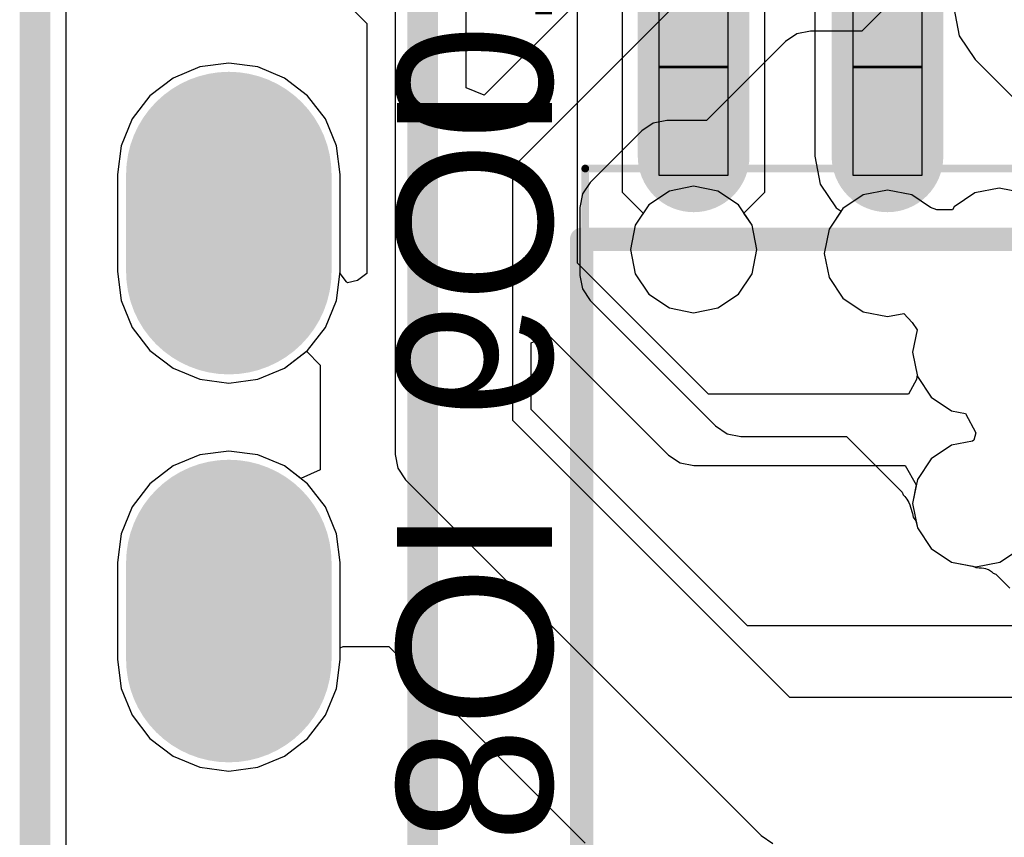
# Model space of a CAD drawing. Header units: millimetres. Extents: x 0 to 11.7, y 0 to 8.3.
# Tile 3 of 46: x 4.901 to 5.155, y 2.923 to 3.134. Entities that reach past the tile are written whole.
import ezdxf

# ---------------------------------------------------------------- set-up
doc = ezdxf.new("R2010")
doc.units = ezdxf.units.MM
doc.header["$MEASUREMENT"] = 0
for name, color, linetype in [('BottomLayer', 5, 'Continuous'), ('BottomOverlay', 54, 'Continuous'), ('BottomPaste', 16, 'Continuous'), ('BottomSolder', 6, 'Continuous'), ('ConnectLayer', 7, 'Continuous'), ('KeepOutLayer', 6, 'Continuous'), ('Mechanical15', 56, 'Continuous'), ('Mechanical6', 56, 'Continuous'), ('MidLayer1', 16, 'Continuous'), ('MidLayer2', 76, 'Continuous'), ('MultiLayer', 9, 'Continuous'), ('PadHoleLayer', 156, 'Continuous'), ('TopLayer', 1, 'Continuous'), ('TopOverlay', 2, 'Continuous'), ('TopSolder', 216, 'Continuous')]:
    doc.layers.add(name, color=color, linetype=linetype)

# ---------------------------------------------------------------- blocks, each defined once
blk = doc.blocks.new('SOIC_8_L5_3_W5_3_P1_27_LS8_0_BL_B_1')
at = {"layer": 'BottomLayer', "const_width": 0.0248}
for points in [[(-0.15837, 0.06426), (-0.09459, 0.06426)], [(0.11959, 0.06426), (0.18337, 0.06426)], [(-0.15837, 0.01426), (-0.09459, 0.01426)], [(0.11959, 0.01426), (0.18337, 0.01426)], [(-0.15837, -0.03574), (-0.09459, -0.03574)], [(0.11959, -0.03574), (0.18337, -0.03574)], [(-0.15837, -0.08574), (-0.09459, -0.08574)], [(0.11959, -0.08574), (0.18337, -0.08574)]]:
    blk.add_lwpolyline(points, dxfattribs=at)
at = {"layer": 'BottomLayer', "const_width": 0.0124}
for points in [[(-0.16457, 0.06426, 1), (-0.15217, 0.06426, 1)], [(-0.10079, 0.06426, 1), (-0.08839, 0.06426, 1)], [(0.11339, 0.06426, 1), (0.12579, 0.06426, 1)], [(0.17717, 0.06426, 1), (0.18957, 0.06426, 1)], [(-0.16457, 0.01426, 1), (-0.15217, 0.01426, 1)], [(-0.10079, 0.01426, 1), (-0.08839, 0.01426, 1)], [(0.11339, 0.01426, 1), (0.12579, 0.01426, 1)], [(0.17717, 0.01426, 1), (0.18957, 0.01426, 1)], [(-0.16457, -0.03574, 1), (-0.15217, -0.03574, 1)], [(-0.10079, -0.03574, 1), (-0.08839, -0.03574, 1)], [(0.11339, -0.03574, 1), (0.12579, -0.03574, 1)], [(0.17717, -0.03574, 1), (0.18957, -0.03574, 1)], [(-0.16457, -0.08574, 1), (-0.15217, -0.08574, 1)], [(-0.10079, -0.08574, 1), (-0.08839, -0.08574, 1)], [(0.11339, -0.08574, 1), (0.12579, -0.08574, 1)], [(0.17717, -0.08574, 1), (0.18957, -0.08574, 1)]]:
    blk.add_lwpolyline(points, format="xyb", close=True, dxfattribs=at)
at = {"layer": 'BottomOverlay', "const_width": 0.006}
for points in [[(-0.07318, 0.09314), (0.09819, 0.09314)], [(-0.07318, 0.09314), (-0.07318, -0.11463)], [(0.09819, 0.09314), (0.09819, -0.11463)], [(-0.07318, -0.11463), (0.09819, -0.11463)]]:
    blk.add_lwpolyline(points, dxfattribs=at)
at = {"layer": 'BottomOverlay'}
for points, const_width in [([(-0.07468, 0.09314, 1), (-0.07168, 0.09314, 1)], 0.003), ([(-0.07468, 0.09314, 1), (-0.07168, 0.09314, 1)], 0.003), ([(0.09669, 0.09314, 1), (0.09969, 0.09314, 1)], 0.003), ([(0.09669, 0.09314, 1), (0.09969, 0.09314, 1)], 0.003), ([(-0.03765, -0.08574, 1), (-0.04947, -0.08574, 1)], 0.01181), ([(-0.05242, -0.08574, 1), (-0.04651, -0.08574, 1)], 0.00591), ([(-0.0406, -0.08574, 1), (-0.03469, -0.08574, 1)], 0.00591), ([(-0.0832, -0.1137, 1), (-0.09502, -0.1137, 1)], 0.01181), ([(-0.09798, -0.1137, 1), (-0.09207, -0.1137, 1)], 0.00591), ([(-0.08616, -0.1137, 1), (-0.08025, -0.1137, 1)], 0.00591), ([(-0.07468, -0.11463, 1), (-0.07168, -0.11463, 1)], 0.003), ([(-0.07468, -0.11463, 1), (-0.07168, -0.11463, 1)], 0.003), ([(0.09669, -0.11463, 1), (0.09969, -0.11463, 1)], 0.003), ([(0.09669, -0.11463, 1), (0.09969, -0.11463, 1)], 0.003)]:
    blk.add_lwpolyline(points, format="xyb", close=True, dxfattribs=dict(at, const_width=const_width))
at = {"layer": 'BottomPaste', "const_width": 0.0248}
for points in [[(-0.15837, 0.06426), (-0.09459, 0.06426)], [(0.11959, 0.06426), (0.18337, 0.06426)], [(-0.15837, 0.01426), (-0.09459, 0.01426)], [(0.11959, 0.01426), (0.18337, 0.01426)], [(-0.15837, -0.03574), (-0.09459, -0.03574)], [(0.11959, -0.03574), (0.18337, -0.03574)], [(-0.15837, -0.08574), (-0.09459, -0.08574)], [(0.11959, -0.08574), (0.18337, -0.08574)]]:
    blk.add_lwpolyline(points, dxfattribs=at)
at = {"layer": 'BottomPaste', "const_width": 0.0124}
for points in [[(-0.16457, 0.06426, 1), (-0.15217, 0.06426, 1)], [(-0.10079, 0.06426, 1), (-0.08839, 0.06426, 1)], [(0.11339, 0.06426, 1), (0.12579, 0.06426, 1)], [(0.17717, 0.06426, 1), (0.18957, 0.06426, 1)], [(-0.16457, 0.01426, 1), (-0.15217, 0.01426, 1)], [(-0.10079, 0.01426, 1), (-0.08839, 0.01426, 1)], [(0.11339, 0.01426, 1), (0.12579, 0.01426, 1)], [(0.17717, 0.01426, 1), (0.18957, 0.01426, 1)], [(-0.16457, -0.03574, 1), (-0.15217, -0.03574, 1)], [(-0.10079, -0.03574, 1), (-0.08839, -0.03574, 1)], [(0.11339, -0.03574, 1), (0.12579, -0.03574, 1)], [(0.17717, -0.03574, 1), (0.18957, -0.03574, 1)], [(-0.16457, -0.08574, 1), (-0.15217, -0.08574, 1)], [(-0.10079, -0.08574, 1), (-0.08839, -0.08574, 1)], [(0.11339, -0.08574, 1), (0.12579, -0.08574, 1)], [(0.17717, -0.08574, 1), (0.18957, -0.08574, 1)]]:
    blk.add_lwpolyline(points, format="xyb", close=True, dxfattribs=at)
at = {"layer": 'BottomSolder', "const_width": 0.0288}
for points in [[(-0.15837, 0.06426), (-0.09459, 0.06426)], [(0.11959, 0.06426), (0.18337, 0.06426)], [(-0.15837, 0.01426), (-0.09459, 0.01426)], [(0.11959, 0.01426), (0.18337, 0.01426)], [(-0.15837, -0.03574), (-0.09459, -0.03574)], [(0.11959, -0.03574), (0.18337, -0.03574)], [(-0.15837, -0.08574), (-0.09459, -0.08574)], [(0.11959, -0.08574), (0.18337, -0.08574)]]:
    blk.add_lwpolyline(points, dxfattribs=at)
at = {"layer": 'BottomSolder', "const_width": 0.0144}
for points in [[(-0.16557, 0.06426, 1), (-0.15117, 0.06426, 1)], [(-0.10179, 0.06426, 1), (-0.08739, 0.06426, 1)], [(0.11239, 0.06426, 1), (0.12679, 0.06426, 1)], [(0.17617, 0.06426, 1), (0.19057, 0.06426, 1)], [(-0.16557, 0.01426, 1), (-0.15117, 0.01426, 1)], [(-0.10179, 0.01426, 1), (-0.08739, 0.01426, 1)], [(0.11239, 0.01426, 1), (0.12679, 0.01426, 1)], [(0.17617, 0.01426, 1), (0.19057, 0.01426, 1)], [(-0.16557, -0.03574, 1), (-0.15117, -0.03574, 1)], [(-0.10179, -0.03574, 1), (-0.08739, -0.03574, 1)], [(0.11239, -0.03574, 1), (0.12679, -0.03574, 1)], [(0.17617, -0.03574, 1), (0.19057, -0.03574, 1)], [(-0.16557, -0.08574, 1), (-0.15117, -0.08574, 1)], [(-0.10179, -0.08574, 1), (-0.08739, -0.08574, 1)], [(0.11239, -0.08574, 1), (0.12679, -0.08574, 1)], [(0.17617, -0.08574, 1), (0.19057, -0.08574, 1)]]:
    blk.add_lwpolyline(points, format="xyb", close=True, dxfattribs=at)
at = {"layer": 'Mechanical15'}
for p, q in [((-0.14301, 0.07312), (-0.14301, 0.0554)), ((-0.11742, 0.07312), (-0.14301, 0.07312)), ((-0.11781, 0.07312), (-0.11781, 0.0554)), ((-0.08966, 0.07312), (-0.11781, 0.07312)), ((-0.11742, 0.0554), (-0.11742, 0.07312)), ((-0.08966, 0.0554), (-0.08966, 0.07312)), ((0.11467, 0.0554), (0.11467, 0.07312)), ((0.11467, 0.07312), (0.14282, 0.07312)), ((0.14242, 0.0554), (0.14242, 0.07312)), ((0.14242, 0.07312), (0.16802, 0.07312)), ((0.14282, 0.07312), (0.14282, 0.0554)), ((0.16802, 0.07312), (0.16802, 0.0554)), ((-0.14301, 0.0554), (-0.11742, 0.0554)), ((-0.11781, 0.0554), (-0.08966, 0.0554)), ((0.14282, 0.0554), (0.11467, 0.0554)), ((0.16802, 0.0554), (0.14242, 0.0554)), ((-0.14301, 0.02312), (-0.14301, 0.0054)), ((-0.11742, 0.02312), (-0.14301, 0.02312)), ((-0.11781, 0.02312), (-0.11781, 0.0054)), ((-0.08966, 0.02312), (-0.11781, 0.02312)), ((-0.11742, 0.0054), (-0.11742, 0.02312)), ((-0.08966, 0.0054), (-0.08966, 0.02312)), ((0.11467, 0.0054), (0.11467, 0.02312)), ((0.11467, 0.02312), (0.14282, 0.02312)), ((0.14242, 0.0054), (0.14242, 0.02312)), ((0.14242, 0.02312), (0.16802, 0.02312)), ((0.14282, 0.02312), (0.14282, 0.0054)), ((0.16802, 0.02312), (0.16802, 0.0054)), ((-0.14301, 0.0054), (-0.11742, 0.0054)), ((-0.11781, 0.0054), (-0.08966, 0.0054)), ((0.14282, 0.0054), (0.11467, 0.0054)), ((0.16802, 0.0054), (0.14242, 0.0054)), ((-0.14301, -0.02688), (-0.14301, -0.0446)), ((-0.11742, -0.02688), (-0.14301, -0.02688)), ((-0.11781, -0.02688), (-0.11781, -0.0446)), ((-0.08966, -0.02688), (-0.11781, -0.02688)), ((-0.11742, -0.0446), (-0.11742, -0.02688)), ((-0.08966, -0.0446), (-0.08966, -0.02688)), ((0.11467, -0.0446), (0.11467, -0.02688)), ((0.11467, -0.02688), (0.14282, -0.02688)), ((0.14242, -0.0446), (0.14242, -0.02688)), ((0.14242, -0.02688), (0.16802, -0.02688)), ((0.14282, -0.02688), (0.14282, -0.0446)), ((0.16802, -0.02688), (0.16802, -0.0446)), ((-0.14301, -0.0446), (-0.11742, -0.0446)), ((-0.11781, -0.0446), (-0.08966, -0.0446)), ((0.14282, -0.0446), (0.11467, -0.0446)), ((0.16802, -0.0446), (0.14242, -0.0446)), ((-0.14301, -0.07688), (-0.14301, -0.0946)), ((-0.11742, -0.07688), (-0.14301, -0.07688)), ((-0.11781, -0.07688), (-0.11781, -0.0946)), ((-0.08966, -0.07688), (-0.11781, -0.07688)), ((-0.11742, -0.0946), (-0.11742, -0.07688)), ((-0.08966, -0.0946), (-0.08966, -0.07688)), ((0.11467, -0.0946), (0.11467, -0.07688)), ((0.11467, -0.07688), (0.14282, -0.07688)), ((0.14242, -0.0946), (0.14242, -0.07688)), ((0.14242, -0.07688), (0.16802, -0.07688)), ((0.14282, -0.07688), (0.14282, -0.0946)), ((0.16802, -0.07688), (0.16802, -0.0946)), ((-0.14301, -0.0946), (-0.11742, -0.0946)), ((-0.11781, -0.0946), (-0.08966, -0.0946)), ((0.14282, -0.0946), (0.11467, -0.0946)), ((0.16802, -0.0946), (0.14242, -0.0946)), ((-0.14419, -0.11154), (-0.14281, -0.11016)), ((-0.14419, -0.1135), (-0.14419, -0.11154)), ((-0.14281, -0.11016), (-0.14085, -0.11016)), ((-0.14085, -0.11016), (-0.13947, -0.11154)), ((-0.13947, -0.11154), (-0.13947, -0.1135)), ((-0.14281, -0.11488), (-0.14419, -0.1135)), ((-0.13947, -0.1135), (-0.14085, -0.11488)), ((-0.14085, -0.11488), (-0.14281, -0.11488))]:
    blk.add_line(p, q, dxfattribs=at)
at = {"layer": 'Mechanical15', "const_width": 0.002}
for points in [[(-0.09143, 0.09221), (0.11644, 0.09221)], [(-0.09143, 0.09221), (-0.09143, -0.1137)], [(0.11644, 0.09221), (0.11644, -0.1137)], [(-0.09143, -0.1137), (0.11644, -0.1137)]]:
    blk.add_lwpolyline(points, dxfattribs=at)
at = {"layer": 'Mechanical15', "const_width": 0.001}
for points in [[(-0.09193, 0.09221, 1), (-0.09093, 0.09221, 1)], [(-0.09193, 0.09221, 1), (-0.09093, 0.09221, 1)], [(0.11594, 0.09221, 1), (0.11694, 0.09221, 1)], [(0.11594, 0.09221, 1), (0.11694, 0.09221, 1)], [(-0.09193, -0.1137, 1), (-0.09093, -0.1137, 1)], [(-0.09193, -0.1137, 1), (-0.09093, -0.1137, 1)], [(0.11594, -0.1137, 1), (0.11694, -0.1137, 1)], [(0.11594, -0.1137, 1), (0.11694, -0.1137, 1)]]:
    blk.add_lwpolyline(points, format="xyb", close=True, dxfattribs=at)
at = {"layer": 'Mechanical6'}
for points, const_width in [([(-0.15285, -0.08574, 1), (-0.16467, -0.08574, 1)], 0.01181), ([(-0.16762, -0.08574, 1), (-0.16171, -0.08574, 1)], 0.00591), ([(-0.1558, -0.08574, 1), (-0.14989, -0.08574, 1)], 0.00591)]:
    blk.add_lwpolyline(points, format="xyb", close=True, dxfattribs=dict(at, const_width=const_width))
blk = doc.blocks.new('SIP8_71')
at = {"layer": 'BottomLayer', "const_width": 0.045}
for points in [[(0, -0.4875), (0, -0.5125)], [(0, -0.5875), (0, -0.6125)]]:
    blk.add_lwpolyline(points, dxfattribs=at)
at = {"layer": 'BottomLayer', "const_width": 0.0225}
for points in [[(-0.01125, -0.4875, 1), (0.01125, -0.4875, 1)], [(-0.01125, -0.5125, 1), (0.01125, -0.5125, 1)], [(-0.01125, -0.5875, 1), (0.01125, -0.5875, 1)], [(-0.01125, -0.6125, 1), (0.01125, -0.6125, 1)]]:
    blk.add_lwpolyline(points, format="xyb", close=True, dxfattribs=at)
at = {"layer": 'BottomOverlay', "const_width": 0.00787}
for points in [[(-0.05, -0.75), (-0.05, 0.05)], [(0.05, -0.75), (0.05, 0.05)]]:
    blk.add_lwpolyline(points, dxfattribs=at)
at = {"layer": 'BottomSolder', "const_width": 0.053}
for points in [[(0, -0.4875), (0, -0.5125)], [(0, -0.5875), (0, -0.6125)]]:
    blk.add_lwpolyline(points, dxfattribs=at)
at = {"layer": 'BottomSolder', "const_width": 0.0265}
for points in [[(-0.01325, -0.4875, 1), (0.01325, -0.4875, 1)], [(-0.01325, -0.5125, 1), (0.01325, -0.5125, 1)], [(-0.01325, -0.5875, 1), (0.01325, -0.5875, 1)], [(-0.01325, -0.6125, 1), (0.01325, -0.6125, 1)]]:
    blk.add_lwpolyline(points, format="xyb", close=True, dxfattribs=at)
at = {"layer": 'MidLayer1', "const_width": 0.045}
for points in [[(0, -0.4875), (0, -0.5125)], [(0, -0.5875), (0, -0.6125)]]:
    blk.add_lwpolyline(points, dxfattribs=at)
at = {"layer": 'MidLayer1', "const_width": 0.0225}
for points in [[(-0.01125, -0.4875, 1), (0.01125, -0.4875, 1)], [(-0.01125, -0.5125, 1), (0.01125, -0.5125, 1)], [(-0.01125, -0.5875, 1), (0.01125, -0.5875, 1)], [(-0.01125, -0.6125, 1), (0.01125, -0.6125, 1)]]:
    blk.add_lwpolyline(points, format="xyb", close=True, dxfattribs=at)
at = {"layer": 'MidLayer2', "const_width": 0.045}
for points in [[(0, -0.4875), (0, -0.5125)], [(0, -0.5875), (0, -0.6125)]]:
    blk.add_lwpolyline(points, dxfattribs=at)
at = {"layer": 'MidLayer2', "const_width": 0.0225}
for points in [[(-0.01125, -0.4875, 1), (0.01125, -0.4875, 1)], [(-0.01125, -0.5125, 1), (0.01125, -0.5125, 1)], [(-0.01125, -0.5875, 1), (0.01125, -0.5875, 1)], [(-0.01125, -0.6125, 1), (0.01125, -0.6125, 1)]]:
    blk.add_lwpolyline(points, format="xyb", close=True, dxfattribs=at)
at = {"layer": 'MultiLayer', "const_width": 0.045}
for points in [[(0, -0.4875), (0, -0.5125)], [(0, -0.5875), (0, -0.6125)]]:
    blk.add_lwpolyline(points, dxfattribs=at)
at = {"layer": 'MultiLayer', "const_width": 0.0225}
for points in [[(-0.01125, -0.4875, 1), (0.01125, -0.4875, 1)], [(-0.01125, -0.5125, 1), (0.01125, -0.5125, 1)], [(-0.01125, -0.5875, 1), (0.01125, -0.5875, 1)], [(-0.01125, -0.6125, 1), (0.01125, -0.6125, 1)]]:
    blk.add_lwpolyline(points, format="xyb", close=True, dxfattribs=at)
at = {"layer": 'PadHoleLayer', "const_width": 0.01575}
for points in [[(-0.00787, -0.5, 1), (0.00787, -0.5, 1)], [(-0.00787, -0.6, 1), (0.00787, -0.6, 1)]]:
    blk.add_lwpolyline(points, format="xyb", close=True, dxfattribs=at)
at = {"layer": 'TopLayer', "const_width": 0.045}
for points in [[(0, -0.4875), (0, -0.5125)], [(0, -0.5875), (0, -0.6125)]]:
    blk.add_lwpolyline(points, dxfattribs=at)
at = {"layer": 'TopLayer', "const_width": 0.0225}
for points in [[(-0.01125, -0.4875, 1), (0.01125, -0.4875, 1)], [(-0.01125, -0.5125, 1), (0.01125, -0.5125, 1)], [(-0.01125, -0.5875, 1), (0.01125, -0.5875, 1)], [(-0.01125, -0.6125, 1), (0.01125, -0.6125, 1)]]:
    blk.add_lwpolyline(points, format="xyb", close=True, dxfattribs=at)
at = {"layer": 'TopSolder', "const_width": 0.053}
for points in [[(0, -0.4875), (0, -0.5125)], [(0, -0.5875), (0, -0.6125)]]:
    blk.add_lwpolyline(points, dxfattribs=at)
at = {"layer": 'TopSolder', "const_width": 0.0265}
for points in [[(-0.01325, -0.4875, 1), (0.01325, -0.4875, 1)], [(-0.01325, -0.5125, 1), (0.01325, -0.5125, 1)], [(-0.01325, -0.5875, 1), (0.01325, -0.5875, 1)], [(-0.01325, -0.6125, 1), (0.01325, -0.6125, 1)]]:
    blk.add_lwpolyline(points, format="xyb", close=True, dxfattribs=at)
blk = doc.blocks.new('LCD_240_240_76')
at = {"layer": 'TopOverlay', "const_width": 0.00394}
blk.add_lwpolyline([(-0.82024, -0.0535), (-0.82024, 1.09689)], dxfattribs=at)

msp = doc.modelspace()

# ---------------------------------------------------------------- linework, layer by layer
at = {"layer": 'ConnectLayer'}
for p, q in [((4.91297, 2.78155), (4.91297, 3.6883)), ((4.91297, 2.78155), (4.91297, 3.6883)), ((4.91297, 2.78155), (4.91297, 3.6883)), ((4.91297, 2.78155), (4.91297, 3.6883)), ((5.04488, 3.0708), (5.04488, 3.33822)), ((5.01618, 3.11603), (5.01618, 3.2291)), ((4.99783, 3.22529), (4.99783, 3.0215)), ((5.09387, 3.18718), (5.0208, 3.11411)), ((5.02818, 3.09554), (5.10953, 3.17689)), ((5.0564, 3.17136), (5.0564, 3.08918)), ((5.09321, 3.08918), (5.09321, 3.17136)), ((5.10604, 3.16216), (5.10604, 3.09838)), ((5.14351, 3.15597), (5.11822, 3.13068)), ((4.97499, 3.14814), (4.99053, 3.13259)), ((5.14188, 3.13668), (5.14332, 3.12946)), ((4.99053, 3.13259), (4.99053, 3.06815)), ((5.10145, 3.12998), (5.09847, 3.12799)), ((5.10496, 3.13068), (5.10145, 3.12998)), ((5.11822, 3.13068), (5.10496, 3.13068)), ((5.14332, 3.12946), (5.14741, 3.12334)), ((5.09847, 3.12799), (5.07813, 3.10765)), ((4.94749, 3.12144), (4.94056, 3.11857)), ((4.94749, 3.12144), (4.94056, 3.11857)), ((4.94749, 3.12144), (4.94056, 3.11857)), ((4.94749, 3.12144), (4.94056, 3.11857)), ((4.95493, 3.12242), (4.94749, 3.12144)), ((4.95493, 3.12242), (4.94749, 3.12144)), ((4.95493, 3.12242), (4.94749, 3.12144)), ((4.95493, 3.12242), (4.94749, 3.12144)), ((4.96237, 3.12144), (4.95493, 3.12242)), ((4.96237, 3.12144), (4.95493, 3.12242)), ((4.96237, 3.12144), (4.95493, 3.12242)), ((4.96237, 3.12144), (4.95493, 3.12242)), ((4.9693, 3.11857), (4.96237, 3.12144)), ((4.9693, 3.11857), (4.96237, 3.12144)), ((4.9693, 3.11857), (4.96237, 3.12144)), ((4.9693, 3.11857), (4.96237, 3.12144)), ((5.14741, 3.12334), (5.18538, 3.08537)), ((4.94056, 3.11857), (4.9346, 3.114)), ((4.94056, 3.11857), (4.9346, 3.114)), ((4.94056, 3.11857), (4.9346, 3.114)), ((4.94056, 3.11857), (4.9346, 3.114)), ((4.97526, 3.114), (4.9693, 3.11857)), ((4.97526, 3.114), (4.9693, 3.11857)), ((4.97526, 3.114), (4.9693, 3.11857)), ((4.97526, 3.114), (4.9693, 3.11857)), ((5.0208, 3.11411), (5.01618, 3.11603)), ((4.9346, 3.114), (4.93004, 3.10804)), ((4.9346, 3.114), (4.93004, 3.10804)), ((4.9346, 3.114), (4.93004, 3.10804)), ((4.9346, 3.114), (4.93004, 3.10804)), ((4.97982, 3.10804), (4.97526, 3.114)), ((4.97982, 3.10804), (4.97526, 3.114)), ((4.97982, 3.10804), (4.97526, 3.114)), ((4.97982, 3.10804), (4.97526, 3.114)), ((4.93004, 3.10804), (4.92716, 3.10111)), ((4.93004, 3.10804), (4.92716, 3.10111)), ((4.93004, 3.10804), (4.92716, 3.10111)), ((4.93004, 3.10804), (4.92716, 3.10111)), ((4.9827, 3.10111), (4.97982, 3.10804)), ((4.9827, 3.10111), (4.97982, 3.10804)), ((4.9827, 3.10111), (4.97982, 3.10804)), ((4.9827, 3.10111), (4.97982, 3.10804)), ((5.06439, 3.10695), (5.06142, 3.10496)), ((5.06791, 3.10765), (5.06439, 3.10695)), ((5.07813, 3.10765), (5.06791, 3.10765)), ((5.06142, 3.10496), (5.04812, 3.09166)), ((4.92716, 3.10111), (4.92618, 3.09367)), ((4.92716, 3.10111), (4.92618, 3.09367)), ((4.92716, 3.10111), (4.92618, 3.09367)), ((4.92716, 3.10111), (4.92618, 3.09367)), ((4.98368, 3.09367), (4.9827, 3.10111)), ((4.98368, 3.09367), (4.9827, 3.10111)), ((4.98368, 3.09367), (4.9827, 3.10111)), ((4.98368, 3.09367), (4.9827, 3.10111)), ((5.10604, 3.09838), (5.10747, 3.0912)), ((5.02818, 3.03027), (5.02818, 3.09554)), ((4.92618, 3.09367), (4.92618, 3.06867)), ((4.92618, 3.09367), (4.92618, 3.06867)), ((4.92618, 3.09367), (4.92618, 3.06867)), ((4.92618, 3.09367), (4.92618, 3.06867)), ((4.98368, 3.06867), (4.98368, 3.09367)), ((4.98368, 3.06867), (4.98368, 3.09367)), ((4.98368, 3.06867), (4.98368, 3.09367)), ((4.98368, 3.06867), (4.98368, 3.09367)), ((5.04812, 3.09166), (5.04613, 3.08868)), ((5.07481, 3.09069), (5.06856, 3.08944)), ((5.07481, 3.09069), (5.06856, 3.08944)), ((5.08105, 3.08944), (5.07481, 3.09069)), ((5.08105, 3.08944), (5.07481, 3.09069)), ((5.10747, 3.0912), (5.11154, 3.08512)), ((5.04613, 3.08868), (5.04543, 3.08517)), ((5.0564, 3.08918), (5.06183, 3.08375)), ((5.06856, 3.08944), (5.06327, 3.08591)), ((5.06856, 3.08944), (5.06327, 3.08591)), ((5.08634, 3.08591), (5.08105, 3.08944)), ((5.08634, 3.08591), (5.08105, 3.08944)), ((5.08778, 3.08375), (5.09321, 3.08918)), ((5.11856, 3.08844), (5.11327, 3.08491)), ((5.11856, 3.08844), (5.11327, 3.08491)), ((5.12481, 3.08969), (5.11856, 3.08844)), ((5.12481, 3.08969), (5.11856, 3.08844)), ((5.13105, 3.08844), (5.12481, 3.08969)), ((5.13105, 3.08844), (5.12481, 3.08969)), ((5.1359, 3.0852), (5.13105, 3.08844)), ((5.1359, 3.0852), (5.13105, 3.08844)), ((5.14733, 3.08893), (5.14204, 3.08539)), ((5.14733, 3.08893), (5.14204, 3.08539)), ((5.15358, 3.09017), (5.14733, 3.08893)), ((5.15358, 3.09017), (5.14733, 3.08893)), ((5.15982, 3.08893), (5.15358, 3.09017)), ((5.15982, 3.08893), (5.15358, 3.09017)), ((5.06327, 3.08591), (5.05973, 3.08062)), ((5.06327, 3.08591), (5.05973, 3.08062)), ((5.08988, 3.08062), (5.08634, 3.08591)), ((5.08988, 3.08062), (5.08634, 3.08591)), ((5.14204, 3.08539), (5.14153, 3.08463)), ((5.14204, 3.08539), (5.14153, 3.08463)), ((5.04543, 3.08517), (5.04543, 3.0677)), ((5.06183, 3.08375), (5.05973, 3.08062)), ((5.08988, 3.08062), (5.08778, 3.08375)), ((5.11327, 3.08491), (5.10973, 3.07962)), ((5.11327, 3.08491), (5.10973, 3.07962)), ((5.11282, 3.08423), (5.10973, 3.07962)), ((5.11154, 3.08512), (5.11283, 3.08425)), ((5.11283, 3.08425), (5.11282, 3.08423)), ((5.13754, 3.08463), (5.1359, 3.0852)), ((5.13754, 3.08463), (5.1359, 3.0852)), ((5.14153, 3.08463), (5.13754, 3.08463)), ((5.14153, 3.08463), (5.13754, 3.08463)), ((5.05973, 3.08062), (5.05849, 3.07437)), ((5.05973, 3.08062), (5.05849, 3.07437)), ((5.05973, 3.08062), (5.05849, 3.07437)), ((5.09112, 3.07437), (5.08988, 3.08062)), ((5.09112, 3.07437), (5.08988, 3.08062)), ((5.09112, 3.07437), (5.08988, 3.08062)), ((5.10973, 3.07962), (5.10849, 3.07337)), ((5.10973, 3.07962), (5.10849, 3.07337)), ((5.10973, 3.07962), (5.10849, 3.07337)), ((5.05849, 3.07437), (5.05973, 3.06813)), ((5.05849, 3.07437), (5.05973, 3.06813)), ((5.05849, 3.07437), (5.05973, 3.06813)), ((5.08988, 3.06813), (5.09112, 3.07437)), ((5.08988, 3.06813), (5.09112, 3.07437)), ((5.08988, 3.06813), (5.09112, 3.07437)), ((5.10849, 3.07337), (5.10973, 3.06713)), ((5.10849, 3.07337), (5.10973, 3.06713)), ((5.10849, 3.07337), (5.10973, 3.06713)), ((5.07865, 3.03704), (5.04488, 3.0708)), ((4.92618, 3.06867), (4.92716, 3.06123)), ((4.92618, 3.06867), (4.92716, 3.06123)), ((4.92618, 3.06867), (4.92716, 3.06123)), ((4.92618, 3.06867), (4.92716, 3.06123)), ((4.9827, 3.06123), (4.98368, 3.06867)), ((4.9827, 3.06123), (4.98368, 3.06867)), ((4.9827, 3.06123), (4.98368, 3.06867)), ((4.98362, 3.06821), (4.98368, 3.06867)), ((4.98525, 3.06599), (4.98362, 3.06821)), ((4.99053, 3.06815), (4.98811, 3.0664)), ((5.04543, 3.0677), (5.04613, 3.06419)), ((5.05973, 3.06813), (5.06327, 3.06284)), ((5.05973, 3.06813), (5.06327, 3.06284)), ((5.05973, 3.06813), (5.06327, 3.06284)), ((5.08634, 3.06284), (5.08988, 3.06813)), ((5.08634, 3.06284), (5.08988, 3.06813)), ((5.08634, 3.06284), (5.08988, 3.06813)), ((4.98553, 3.06576), (4.98525, 3.06599)), ((4.98811, 3.0664), (4.98553, 3.06576)), ((5.10973, 3.06713), (5.11327, 3.06184)), ((5.10973, 3.06713), (5.11327, 3.06184)), ((5.10973, 3.06713), (5.11327, 3.06184)), ((5.04613, 3.06419), (5.04812, 3.06121)), ((5.06327, 3.06284), (5.06856, 3.0593)), ((5.06327, 3.06284), (5.06856, 3.0593)), ((5.06327, 3.06284), (5.06856, 3.0593)), ((5.08105, 3.0593), (5.08634, 3.06284)), ((5.08105, 3.0593), (5.08634, 3.06284)), ((5.08105, 3.0593), (5.08634, 3.06284)), ((4.92716, 3.06123), (4.93004, 3.0543)), ((4.92716, 3.06123), (4.93004, 3.0543)), ((4.92716, 3.06123), (4.93004, 3.0543)), ((4.92716, 3.06123), (4.93004, 3.0543)), ((4.97982, 3.0543), (4.9827, 3.06123)), ((4.97982, 3.0543), (4.9827, 3.06123)), ((4.97982, 3.0543), (4.9827, 3.06123)), ((5.04812, 3.06121), (5.08045, 3.02888)), ((5.11327, 3.06184), (5.11856, 3.0583)), ((5.11327, 3.06184), (5.11856, 3.0583)), ((5.11327, 3.06184), (5.11856, 3.0583)), ((5.06856, 3.0593), (5.07481, 3.05806)), ((5.06856, 3.0593), (5.07481, 3.05806)), ((5.06856, 3.0593), (5.07481, 3.05806)), ((5.07481, 3.05806), (5.08105, 3.0593)), ((5.07481, 3.05806), (5.08105, 3.0593)), ((5.07481, 3.05806), (5.08105, 3.0593)), ((5.11856, 3.0583), (5.12481, 3.05706)), ((5.11856, 3.0583), (5.12481, 3.05706)), ((5.11856, 3.0583), (5.12481, 3.05706)), ((5.12481, 3.05706), (5.12903, 3.0579)), ((5.12481, 3.05706), (5.12903, 3.0579)), ((5.12481, 3.05706), (5.12903, 3.0579)), ((5.12903, 3.0579), (5.13115, 3.05558)), ((5.12903, 3.0579), (5.13115, 3.05558)), ((5.12903, 3.0579), (5.13115, 3.05558)), ((5.13115, 3.05558), (5.13242, 3.05366)), ((5.13115, 3.05558), (5.13242, 3.05366)), ((5.13115, 3.05558), (5.13242, 3.05366)), ((4.93004, 3.0543), (4.9346, 3.04834)), ((4.93004, 3.0543), (4.9346, 3.04834)), ((4.93004, 3.0543), (4.9346, 3.04834)), ((4.93004, 3.0543), (4.9346, 3.04834)), ((4.97526, 3.04834), (4.97982, 3.0543)), ((4.97526, 3.04834), (4.97982, 3.0543)), ((4.97526, 3.04834), (4.97982, 3.0543)), ((5.13242, 3.05366), (5.13126, 3.04786)), ((5.13242, 3.05366), (5.13126, 3.04786)), ((5.13242, 3.05366), (5.13126, 3.04786)), ((5.03288, 3.05032), (5.0375, 3.05223)), ((5.03288, 3.03314), (5.03288, 3.05032)), ((5.0375, 3.05223), (5.06836, 3.02137)), ((4.9346, 3.04834), (4.94056, 3.04378)), ((4.9346, 3.04834), (4.94056, 3.04378)), ((4.9346, 3.04834), (4.94056, 3.04378)), ((4.9346, 3.04834), (4.94056, 3.04378)), ((4.9693, 3.04378), (4.97526, 3.04834)), ((4.9693, 3.04378), (4.97526, 3.04834)), ((4.9693, 3.04378), (4.97526, 3.04834)), ((4.9693, 3.04378), (4.97499, 3.04814)), ((4.97499, 3.04814), (4.97853, 3.04459)), ((5.13126, 3.04786), (5.1325, 3.04162)), ((5.13126, 3.04786), (5.13242, 3.04204)), ((5.13126, 3.04786), (5.1325, 3.04162)), ((4.94056, 3.04378), (4.94749, 3.0409)), ((4.94056, 3.04378), (4.94749, 3.0409)), ((4.94056, 3.04378), (4.94749, 3.0409)), ((4.94056, 3.04378), (4.94749, 3.0409)), ((4.96237, 3.0409), (4.9693, 3.04378)), ((4.96237, 3.0409), (4.9693, 3.04378)), ((4.96237, 3.0409), (4.9693, 3.04378)), ((4.96237, 3.0409), (4.9693, 3.04378)), ((4.97853, 3.04459), (4.97853, 3.01757)), ((4.94749, 3.0409), (4.95493, 3.03993)), ((4.94749, 3.0409), (4.95493, 3.03993)), ((4.94749, 3.0409), (4.95493, 3.03993)), ((4.94749, 3.0409), (4.95493, 3.03993)), ((4.95493, 3.03993), (4.96237, 3.0409)), ((4.95493, 3.03993), (4.96237, 3.0409)), ((4.95493, 3.03993), (4.96237, 3.0409)), ((4.95493, 3.03993), (4.96237, 3.0409)), ((5.13228, 3.04082), (5.13026, 3.03704)), ((5.13242, 3.04204), (5.13228, 3.04082)), ((5.1325, 3.04162), (5.13604, 3.03632)), ((5.1325, 3.04162), (5.13604, 3.03632)), ((5.13026, 3.03704), (5.07865, 3.03704)), ((5.13604, 3.03632), (5.14133, 3.03279)), ((5.13604, 3.03632), (5.14133, 3.03279)), ((5.08868, 2.97735), (5.03288, 3.03314)), ((5.14133, 3.03279), (5.14488, 3.03208)), ((5.14133, 3.03279), (5.14488, 3.03208)), ((5.14488, 3.03208), (5.14759, 3.0271)), ((5.14488, 3.03208), (5.14759, 3.0271)), ((5.09961, 2.95885), (5.02818, 3.03027)), ((5.08045, 3.02888), (5.08342, 3.02689)), ((5.14759, 3.0271), (5.14706, 3.02521)), ((5.14759, 3.0271), (5.14706, 3.02521)), ((5.08342, 3.02689), (5.08694, 3.0262)), ((5.08694, 3.0262), (5.11426, 3.0262)), ((5.11426, 3.0262), (5.12861, 3.01184)), ((5.14673, 3.025), (5.14133, 3.02393)), ((5.14673, 3.025), (5.14133, 3.02393)), ((5.14706, 3.02521), (5.14673, 3.025)), ((5.14706, 3.02521), (5.14673, 3.025)), ((4.95493, 3.02242), (4.94749, 3.02144)), ((4.95493, 3.02242), (4.94749, 3.02144)), ((4.95493, 3.02242), (4.94749, 3.02144)), ((4.95493, 3.02242), (4.94749, 3.02144)), ((4.96237, 3.02144), (4.95493, 3.02242)), ((4.96237, 3.02144), (4.95493, 3.02242)), ((4.96237, 3.02144), (4.95493, 3.02242)), ((4.96237, 3.02144), (4.95493, 3.02242)), ((5.14133, 3.02393), (5.13604, 3.02039)), ((5.14133, 3.02393), (5.13604, 3.02039)), ((4.94749, 3.02144), (4.94056, 3.01857)), ((4.94749, 3.02144), (4.94056, 3.01857)), ((4.94749, 3.02144), (4.94056, 3.01857)), ((4.94749, 3.02144), (4.94056, 3.01857)), ((4.9693, 3.01857), (4.96237, 3.02144)), ((4.9693, 3.01857), (4.96237, 3.02144)), ((4.9693, 3.01857), (4.96237, 3.02144)), ((4.9693, 3.01857), (4.96237, 3.02144)), ((4.99783, 3.0215), (4.99853, 3.01799)), ((5.06836, 3.02137), (5.07134, 3.01938)), ((5.07134, 3.01938), (5.07485, 3.01868)), ((5.13604, 3.02039), (5.1325, 3.0151)), ((5.13604, 3.02039), (5.1325, 3.0151)), ((4.94056, 3.01857), (4.9346, 3.014)), ((4.94056, 3.01857), (4.9346, 3.014)), ((4.94056, 3.01857), (4.9346, 3.014)), ((4.94056, 3.01857), (4.9346, 3.014)), ((4.97526, 3.014), (4.9693, 3.01857)), ((4.97526, 3.014), (4.9693, 3.01857)), ((4.97353, 3.01532), (4.9693, 3.01857)), ((4.97526, 3.014), (4.9693, 3.01857)), ((4.97853, 3.01757), (4.97353, 3.01532)), ((4.99853, 3.01799), (5.00052, 3.01501)), ((5.07485, 3.01868), (5.12934, 3.01868)), ((5.12934, 3.01868), (5.13222, 3.01368)), ((5.00052, 3.01501), (5.09225, 2.92328)), ((5.1325, 3.0151), (5.13126, 3.00886)), ((5.1325, 3.0151), (5.13126, 3.00886)), ((4.9346, 3.014), (4.93004, 3.00804)), ((4.9346, 3.014), (4.93004, 3.00804)), ((4.9346, 3.014), (4.93004, 3.00804)), ((4.9346, 3.014), (4.93004, 3.00804)), ((4.97982, 3.00804), (4.97526, 3.014)), ((4.97982, 3.00804), (4.97526, 3.014)), ((4.97982, 3.00804), (4.97526, 3.014)), ((5.12861, 3.01184), (5.12887, 3.01114)), ((5.13222, 3.01368), (5.13126, 3.00886)), ((5.12887, 3.01114), (5.12928, 3.0107)), ((5.12928, 3.0107), (5.12953, 3.01039)), ((5.12953, 3.01039), (5.12978, 3.01003)), ((5.12978, 3.01003), (5.13003, 3.0096)), ((5.13003, 3.0096), (5.13028, 3.00911)), ((4.93004, 3.00804), (4.92716, 3.00111)), ((4.93004, 3.00804), (4.92716, 3.00111)), ((4.93004, 3.00804), (4.92716, 3.00111)), ((4.93004, 3.00804), (4.92716, 3.00111)), ((4.9827, 3.00111), (4.97982, 3.00804)), ((4.9827, 3.00111), (4.97982, 3.00804)), ((4.9827, 3.00111), (4.97982, 3.00804)), ((5.13028, 3.00911), (5.13053, 3.00854)), ((5.13053, 3.00854), (5.13075, 3.00797)), ((5.13075, 3.00797), (5.13124, 3.00631)), ((5.13126, 3.00886), (5.1325, 3.00262)), ((5.13126, 3.00886), (5.1325, 3.00262)), ((5.13126, 3.00886), (5.1325, 3.00262)), ((5.13124, 3.00631), (5.13145, 3.00539)), ((5.13145, 3.00539), (5.13215, 3.00441)), ((5.13215, 3.00441), (5.1325, 3.00262)), ((5.1325, 3.00262), (5.13604, 2.99732)), ((5.1325, 3.00262), (5.13604, 2.99732)), ((5.1325, 3.00262), (5.13604, 2.99732)), ((5.1325, 3.00262), (5.13604, 2.99732)), ((4.92716, 3.00111), (4.92618, 2.99367)), ((4.92716, 3.00111), (4.92618, 2.99367)), ((4.92716, 3.00111), (4.92618, 2.99367)), ((4.92716, 3.00111), (4.92618, 2.99367)), ((4.98368, 2.99367), (4.9827, 3.00111)), ((4.98368, 2.99367), (4.9827, 3.00111)), ((4.98368, 2.99367), (4.9827, 3.00111)), ((5.13604, 2.99732), (5.14133, 2.99379)), ((5.13604, 2.99732), (5.14133, 2.99379)), ((5.13604, 2.99732), (5.14133, 2.99379)), ((5.13604, 2.99732), (5.14133, 2.99379)), ((5.15382, 2.99379), (5.15911, 2.99732)), ((5.15382, 2.99379), (5.15911, 2.99732)), ((5.15382, 2.99379), (5.15911, 2.99732)), ((4.92618, 2.99367), (4.92618, 2.96867)), ((4.92618, 2.99367), (4.92618, 2.96867)), ((4.92618, 2.99367), (4.92618, 2.96867)), ((4.92618, 2.99367), (4.92618, 2.96867)), ((4.98368, 2.96867), (4.98368, 2.99367)), ((4.98368, 2.96867), (4.98368, 2.99367)), ((4.98368, 2.96867), (4.98368, 2.99367)), ((5.14133, 2.99379), (5.14758, 2.99255)), ((5.14133, 2.99379), (5.14758, 2.99255)), ((5.14133, 2.99379), (5.14758, 2.99255)), ((5.14133, 2.99379), (5.14678, 2.9927)), ((5.14678, 2.9927), (5.14755, 2.99237)), ((5.14755, 2.99237), (5.14844, 2.99235)), ((5.14758, 2.99255), (5.15382, 2.99379)), ((5.14758, 2.99255), (5.15382, 2.99379)), ((5.14758, 2.99255), (5.15382, 2.99379)), ((5.14844, 2.99235), (5.14907, 2.9923)), ((5.14907, 2.9923), (5.14962, 2.99222)), ((5.14962, 2.99222), (5.15009, 2.99211)), ((5.15009, 2.99211), (5.15049, 2.99198)), ((5.15049, 2.99198), (5.15083, 2.99185)), ((5.15083, 2.99185), (5.15113, 2.9917)), ((5.15113, 2.9917), (5.15139, 2.99154)), ((5.15139, 2.99154), (5.15162, 2.99136)), ((5.15162, 2.99136), (5.15206, 2.99096)), ((5.15206, 2.99096), (5.15275, 2.99071)), ((5.15275, 2.99071), (5.15639, 2.98706)), ((5.26941, 2.97735), (5.08868, 2.97735)), ((4.98368, 2.97168), (4.98438, 2.97199)), ((4.98368, 2.96867), (4.98368, 2.97168)), ((4.98438, 2.97199), (4.99617, 2.97199)), ((4.99617, 2.97199), (5.04679, 2.92137)), ((4.92618, 2.96867), (4.92716, 2.96123)), ((4.92618, 2.96867), (4.92716, 2.96123)), ((4.92618, 2.96867), (4.92716, 2.96123)), ((4.92618, 2.96867), (4.92716, 2.96123)), ((4.9827, 2.96123), (4.98368, 2.96867)), ((4.9827, 2.96123), (4.98368, 2.96867)), ((4.9827, 2.96123), (4.98368, 2.96867)), ((4.9827, 2.96123), (4.98368, 2.96867)), ((4.92716, 2.96123), (4.93004, 2.9543)), ((4.92716, 2.96123), (4.93004, 2.9543)), ((4.92716, 2.96123), (4.93004, 2.9543)), ((4.92716, 2.96123), (4.93004, 2.9543)), ((4.97982, 2.9543), (4.9827, 2.96123)), ((4.97982, 2.9543), (4.9827, 2.96123)), ((4.97982, 2.9543), (4.9827, 2.96123)), ((4.97982, 2.9543), (4.9827, 2.96123)), ((5.33771, 2.95885), (5.09961, 2.95885)), ((4.93004, 2.9543), (4.9346, 2.94834)), ((4.93004, 2.9543), (4.9346, 2.94834)), ((4.93004, 2.9543), (4.9346, 2.94834)), ((4.93004, 2.9543), (4.9346, 2.94834)), ((4.97526, 2.94834), (4.97982, 2.9543)), ((4.97526, 2.94834), (4.97982, 2.9543)), ((4.97526, 2.94834), (4.97982, 2.9543)), ((4.97526, 2.94834), (4.97982, 2.9543)), ((4.9346, 2.94834), (4.94056, 2.94378)), ((4.9346, 2.94834), (4.94056, 2.94378)), ((4.9346, 2.94834), (4.94056, 2.94378)), ((4.9346, 2.94834), (4.94056, 2.94378)), ((4.9693, 2.94378), (4.97526, 2.94834)), ((4.9693, 2.94378), (4.97526, 2.94834)), ((4.9693, 2.94378), (4.97526, 2.94834)), ((4.9693, 2.94378), (4.97526, 2.94834)), ((4.94056, 2.94378), (4.94749, 2.9409)), ((4.94056, 2.94378), (4.94749, 2.9409)), ((4.94056, 2.94378), (4.94749, 2.9409)), ((4.94056, 2.94378), (4.94749, 2.9409)), ((4.96237, 2.9409), (4.9693, 2.94378)), ((4.96237, 2.9409), (4.9693, 2.94378)), ((4.96237, 2.9409), (4.9693, 2.94378)), ((4.96237, 2.9409), (4.9693, 2.94378)), ((4.94749, 2.9409), (4.95493, 2.93993)), ((4.94749, 2.9409), (4.95493, 2.93993)), ((4.94749, 2.9409), (4.95493, 2.93993)), ((4.94749, 2.9409), (4.95493, 2.93993)), ((4.95493, 2.93993), (4.96237, 2.9409)), ((4.95493, 2.93993), (4.96237, 2.9409)), ((4.95493, 2.93993), (4.96237, 2.9409)), ((4.95493, 2.93993), (4.96237, 2.9409)), ((5.09225, 2.92328), (5.09522, 2.92129))]:
    msp.add_line(p, q, dxfattribs=at)
at = {"layer": 'KeepOutLayer', "const_width": 0.00394}
msp.add_lwpolyline([(4.90484, 2.65988), (4.90484, 3.81027)], dxfattribs=at)
at = {"layer": 'TopOverlay', "const_width": 0.003}
msp.add_lwpolyline([(5.00493, 2.81736), (5.00493, 3.63117)], dxfattribs=at)

# ---------------------------------------------------------------- block references
for name, p in [('LCD_240_240_76', (5.72508, 2.71338)), ('SIP8_71', (4.95493, 3.58117))]:
    msp.add_blockref(name, p)
at = {"rotation": 90}
msp.add_blockref('SOIC_8_L5_3_W5_3_P1_27_LS8_0_BL_B_1', (5.13906, 2.97879), dxfattribs=at)

# ---------------------------------------------------------------- texts
at = {"layer": 'BottomOverlay', "text_generation_flag": 2}
for s, p in [('IO10', (5.03831, 3.21857)), ('IO9', (5.03831, 3.11707)), ('IO8', (5.03831, 3.00767))]:
    msp.add_text(s, height=0.04, rotation=90, dxfattribs=at).set_placement(p)

doc.saveas('drawing.dxf')
